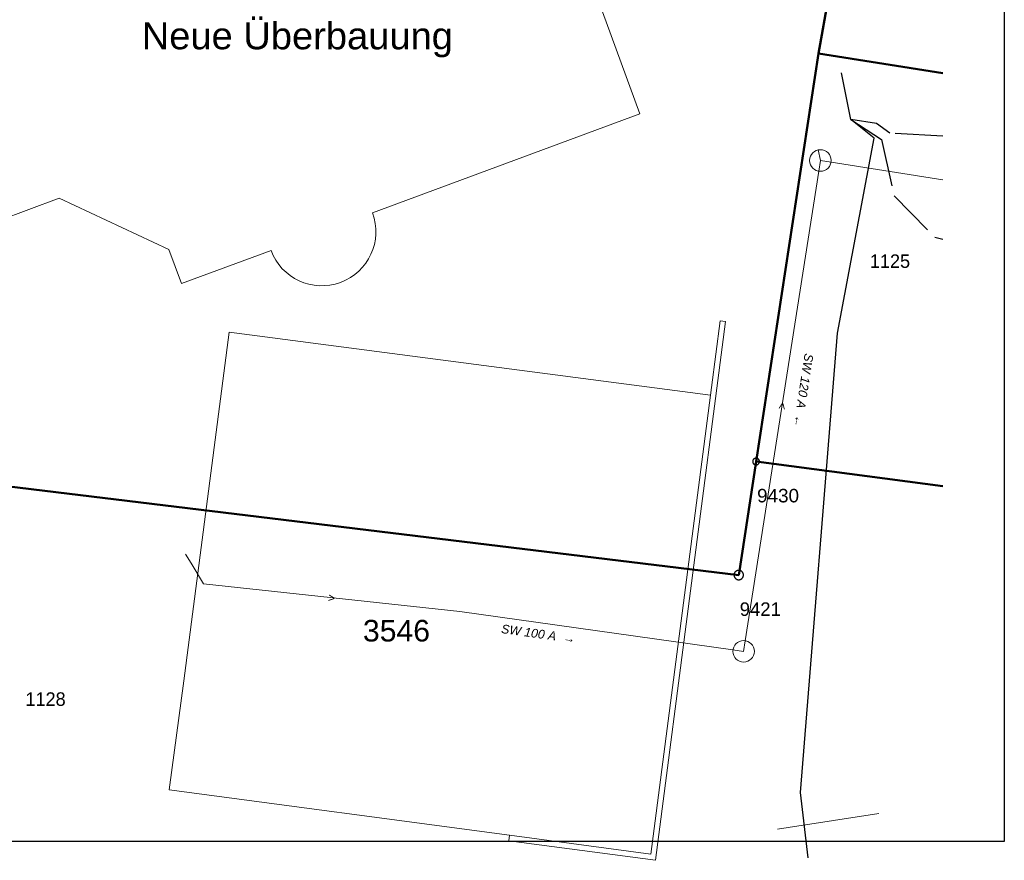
# Model space of a CAD drawing. Header units: metres. Extents: x 2643011 to 2643179, y 1217594 to 1217713.
# Tile 47 of 60: x 2643143 to 2643179, y 1217594 to 1217625. Entities that reach past the tile are written whole.
import ezdxf

# ---------------------------------------------------------------- set-up
doc = ezdxf.new("R2010")
doc.units = ezdxf.units.M
doc.linetypes.add('AUSGEZOGEN', pattern=[0])
for name, color, linetype in [('XR$1$_65365', 7, 'Continuous'), ('XR$1$_65370', 7, 'Continuous'), ('XR$1$_65378', 7, 'Continuous'), ('XR$1$_65379', 7, 'Continuous'), ('XR$1$_65380', 7, 'Continuous'), ('XR$1$_65384', 7, 'Continuous'), ('XR$1$_65397', 7, 'Continuous'), ('XR$1$_65399', 7, 'Continuous'), ('XR$1$_65400', 7, 'Continuous'), ('XR$1$_65402', 7, 'Continuous'), ('XR$1$_65403', 7, 'Continuous'), ('XR$1$_65404', 7, 'Continuous'), ('XR$1$_65405', 7, 'Continuous'), ('XR$1$_65406', 7, 'Continuous'), ('XR$1$_65407', 7, 'Continuous'), ('XR$1$_65408', 7, 'Continuous'), ('XR$1$_65413', 7, 'Continuous')]:
    doc.layers.add(name, color=color, linetype=linetype)
doc.styles.add('ARIAL', font='arial.ttf')

# ---------------------------------------------------------------- blocks, each defined once
blk = doc.blocks.new('COMPLEXOBJECT_6')
at = {"layer": 'XR$1$_65378', "color": 6, "linetype": 'AUSGEZOGEN', "lineweight": 20, "transparency": 33554687}
for start, end in [(90, 270), (270, 90)]:
    blk.add_arc((2643172.22, 1217619.612), 0.4, start, end, dxfattribs=at)
blk = doc.blocks.new('COMPLEXOBJECT_7')
at = {"layer": 'XR$1$_65378', "color": 6, "linetype": 'AUSGEZOGEN', "lineweight": 20, "transparency": 33554687}
for start, end in [(90, 270), (270, 90)]:
    blk.add_arc((2643169.376, 1217601.431), 0.4, start, end, dxfattribs=at)

msp = doc.modelspace()

# ---------------------------------------------------------------- linework, layer by layer
at = {"layer": 'XR$1$_65365', "color": 7, "linetype": 'AUSGEZOGEN', "lineweight": 25, "transparency": 33554687}
for p, q in [((2643179.034, 1217713.187), (2643179.034, 1217594.387)), ((2643179.034, 1217594.387), (2643011.034, 1217594.387))]:
    msp.add_line(p, q, dxfattribs=at)
at = {"layer": 'XR$1$_65370', "color": 1, "linetype": 'AUSGEZOGEN', "lineweight": 20, "transparency": 33554687}
for p, q in [((2643165.528, 1217621.344), (2643162.926, 1217628.495)), ((2643155.627, 1217617.676), (2643165.528, 1217621.344)), ((2643140.541, 1217616.934), (2643144.013, 1217618.211)), ((2643144.013, 1217618.211), (2643148.078, 1217616.319)), ((2643148.078, 1217616.319), (2643148.547, 1217615.053)), ((2643148.547, 1217615.053), (2643151.866, 1217616.282))]:
    msp.add_line(p, q, dxfattribs=at)
msp.add_arc((2643153.746, 1217616.979), 2.005, 200.3296, 20.3296, dxfattribs=at)
at = {"layer": 'XR$1$_65380', "color": 6, "linetype": 'AUSGEZOGEN', "lineweight": 20, "transparency": 33554687}
for p, q in [((2643172.219, 1217619.612), (2643172.144, 1217620.005)), ((2643172.158, 1217619.217), (2643172.219, 1217619.612)), ((2643172.614, 1217619.549), (2643172.219, 1217619.612)), ((2643176.754, 1217618.893), (2643172.614, 1217619.549)), ((2643169.437, 1217601.826), (2643172.158, 1217619.217)), ((2643148.699, 1217605.035), (2643148.904, 1217604.692)), ((2643148.904, 1217604.692), (2643149.36, 1217603.927)), ((2643149.36, 1217603.927), (2643158.867, 1217602.902)), ((2643158.867, 1217602.902), (2643168.98, 1217601.486)), ((2643169.375, 1217601.431), (2643169.437, 1217601.826)), ((2643168.98, 1217601.486), (2643169.375, 1217601.431))]:
    msp.add_line(p, q, dxfattribs=at)
at = {"layer": 'XR$1$_65384', "color": 4, "linetype": 'AUSGEZOGEN', "lineweight": 20, "transparency": 33554687}
for p, q in [((2643171.026, 1217594.902), (2643174.391, 1217595.429)), ((2643170.629, 1217594.84), (2643171.026, 1217594.902))]:
    msp.add_line(p, q, dxfattribs=at)
at = {"layer": 'XR$1$_65397', "color": 12, "linetype": 'AUSGEZOGEN', "lineweight": 25, "transparency": 33554687}
for p, q in [((2643173.344, 1217621.128), (2643173.006, 1217622.853)), ((2643174.296, 1217620.979), (2643173.344, 1217621.128)), ((2643174.209, 1217620.436), (2643173.344, 1217621.128)), ((2643173.344, 1217621.128), (2643174.481, 1217620.393)), ((2643174.795, 1217620.622), (2643174.296, 1217620.979)), ((2643172.852, 1217613.221), (2643174.209, 1217620.436)), ((2643174.481, 1217620.393), (2643174.867, 1217618.676)), ((2643176.754, 1217620.518), (2643174.996, 1217620.611)), ((2643174.951, 1217618.303), (2643176.186, 1217617.05)), ((2643176.463, 1217616.769), (2643176.754, 1217616.696)), ((2643171.486, 1217596.198), (2643172.852, 1217613.221)), ((2643171.773, 1217593.788), (2643171.486, 1217596.198))]:
    msp.add_line(p, q, dxfattribs=at)
at = {"layer": 'XR$1$_65399', "color": 7, "linetype": 'AUSGEZOGEN', "lineweight": 25, "transparency": 33554687}
for p, q in [((2643169.714, 1217608.482), (2643169.713, 1217608.474)), ((2643169.713, 1217608.474), (2643169.713, 1217608.466)), ((2643169.713, 1217608.466), (2643169.713, 1217608.458)), ((2643169.713, 1217608.458), (2643169.713, 1217608.45)), ((2643169.713, 1217608.45), (2643169.714, 1217608.443)), ((2643169.715, 1217608.49), (2643169.714, 1217608.482)), ((2643169.714, 1217608.443), (2643169.716, 1217608.435)), ((2643169.717, 1217608.497), (2643169.715, 1217608.49)), ((2643169.716, 1217608.435), (2643169.718, 1217608.427)), ((2643169.72, 1217608.505), (2643169.717, 1217608.497)), ((2643169.718, 1217608.427), (2643169.72, 1217608.42)), ((2643169.723, 1217608.512), (2643169.72, 1217608.505)), ((2643169.72, 1217608.42), (2643169.723, 1217608.413)), ((2643169.726, 1217608.519), (2643169.723, 1217608.512)), ((2643169.723, 1217608.413), (2643169.726, 1217608.406)), ((2643169.73, 1217608.526), (2643169.726, 1217608.519)), ((2643169.726, 1217608.406), (2643169.73, 1217608.399)), ((2643169.734, 1217608.533), (2643169.73, 1217608.526)), ((2643169.73, 1217608.399), (2643169.734, 1217608.392)), ((2643169.738, 1217608.539), (2643169.734, 1217608.533)), ((2643169.734, 1217608.392), (2643169.739, 1217608.386)), ((2643169.743, 1217608.545), (2643169.738, 1217608.539)), ((2643169.739, 1217608.386), (2643169.744, 1217608.38)), ((2643169.749, 1217608.551), (2643169.743, 1217608.545)), ((2643169.744, 1217608.38), (2643169.749, 1217608.374)), ((2643169.755, 1217608.556), (2643169.749, 1217608.551)), ((2643169.749, 1217608.374), (2643169.755, 1217608.369)), ((2643169.761, 1217608.561), (2643169.755, 1217608.556)), ((2643169.755, 1217608.369), (2643169.761, 1217608.364)), ((2643169.767, 1217608.566), (2643169.761, 1217608.561)), ((2643169.761, 1217608.364), (2643169.768, 1217608.359)), ((2643169.774, 1217608.57), (2643169.767, 1217608.566)), ((2643169.768, 1217608.359), (2643169.774, 1217608.355)), ((2643169.78, 1217608.574), (2643169.774, 1217608.57)), ((2643169.774, 1217608.355), (2643169.781, 1217608.351)), ((2643169.787, 1217608.577), (2643169.78, 1217608.574)), ((2643169.781, 1217608.351), (2643169.788, 1217608.348)), ((2643169.795, 1217608.58), (2643169.787, 1217608.577)), ((2643169.788, 1217608.348), (2643169.796, 1217608.345)), ((2643169.802, 1217608.583), (2643169.795, 1217608.58)), ((2643169.796, 1217608.345), (2643169.803, 1217608.343)), ((2643169.81, 1217608.585), (2643169.802, 1217608.583)), ((2643169.803, 1217608.343), (2643169.811, 1217608.341)), ((2643169.818, 1217608.586), (2643169.81, 1217608.585)), ((2643169.811, 1217608.341), (2643169.818, 1217608.339)), ((2643169.825, 1217608.587), (2643169.818, 1217608.586)), ((2643169.818, 1217608.339), (2643169.826, 1217608.338)), ((2643169.833, 1217608.588), (2643169.825, 1217608.587)), ((2643169.826, 1217608.338), (2643169.834, 1217608.338)), ((2643169.841, 1217608.588), (2643169.833, 1217608.588)), ((2643169.834, 1217608.338), (2643169.842, 1217608.338)), ((2643169.849, 1217608.587), (2643169.841, 1217608.588)), ((2643169.842, 1217608.338), (2643169.85, 1217608.338)), ((2643169.857, 1217608.586), (2643169.849, 1217608.587)), ((2643169.85, 1217608.338), (2643169.858, 1217608.339)), ((2643169.864, 1217608.585), (2643169.857, 1217608.586)), ((2643169.858, 1217608.339), (2643169.865, 1217608.341)), ((2643169.872, 1217608.583), (2643169.864, 1217608.585)), ((2643169.865, 1217608.341), (2643169.873, 1217608.343)), ((2643169.879, 1217608.58), (2643169.872, 1217608.583)), ((2643169.873, 1217608.343), (2643169.88, 1217608.345)), ((2643169.887, 1217608.578), (2643169.879, 1217608.58)), ((2643169.88, 1217608.345), (2643169.888, 1217608.348)), ((2643169.894, 1217608.574), (2643169.887, 1217608.578)), ((2643169.888, 1217608.348), (2643169.895, 1217608.352)), ((2643169.901, 1217608.571), (2643169.894, 1217608.574)), ((2643169.895, 1217608.352), (2643169.902, 1217608.355)), ((2643169.907, 1217608.566), (2643169.901, 1217608.571)), ((2643169.902, 1217608.355), (2643169.908, 1217608.36)), ((2643169.914, 1217608.562), (2643169.907, 1217608.566)), ((2643169.908, 1217608.36), (2643169.915, 1217608.364)), ((2643169.92, 1217608.557), (2643169.914, 1217608.562)), ((2643169.915, 1217608.364), (2643169.921, 1217608.369)), ((2643169.926, 1217608.551), (2643169.92, 1217608.557)), ((2643169.921, 1217608.369), (2643169.926, 1217608.375)), ((2643169.931, 1217608.546), (2643169.926, 1217608.551)), ((2643169.926, 1217608.375), (2643169.932, 1217608.38)), ((2643169.936, 1217608.54), (2643169.931, 1217608.546)), ((2643169.932, 1217608.38), (2643169.937, 1217608.386)), ((2643169.941, 1217608.533), (2643169.936, 1217608.54)), ((2643169.937, 1217608.386), (2643169.941, 1217608.393)), ((2643169.945, 1217608.527), (2643169.941, 1217608.533)), ((2643169.941, 1217608.393), (2643169.945, 1217608.399)), ((2643169.949, 1217608.52), (2643169.945, 1217608.527)), ((2643169.945, 1217608.399), (2643169.949, 1217608.406)), ((2643169.952, 1217608.513), (2643169.949, 1217608.52)), ((2643169.949, 1217608.406), (2643169.952, 1217608.413)), ((2643169.955, 1217608.505), (2643169.952, 1217608.513)), ((2643169.952, 1217608.413), (2643169.955, 1217608.421)), ((2643169.957, 1217608.498), (2643169.955, 1217608.505)), ((2643169.955, 1217608.421), (2643169.958, 1217608.428)), ((2643169.959, 1217608.49), (2643169.957, 1217608.498)), ((2643169.958, 1217608.428), (2643169.96, 1217608.436)), ((2643169.961, 1217608.483), (2643169.959, 1217608.49)), ((2643169.96, 1217608.436), (2643169.961, 1217608.444)), ((2643169.962, 1217608.475), (2643169.961, 1217608.483)), ((2643169.961, 1217608.444), (2643169.962, 1217608.451)), ((2643169.962, 1217608.467), (2643169.962, 1217608.475)), ((2643169.962, 1217608.459), (2643169.962, 1217608.467)), ((2643169.962, 1217608.451), (2643169.962, 1217608.459)), ((2643169.026, 1217604.304), (2643169.024, 1217604.294)), ((2643169.03, 1217604.315), (2643169.026, 1217604.304)), ((2643169.034, 1217604.325), (2643169.03, 1217604.315)), ((2643169.038, 1217604.335), (2643169.034, 1217604.325)), ((2643169.043, 1217604.345), (2643169.038, 1217604.335)), ((2643169.049, 1217604.354), (2643169.043, 1217604.345)), ((2643169.055, 1217604.363), (2643169.049, 1217604.354)), ((2643169.062, 1217604.372), (2643169.055, 1217604.363)), ((2643169.07, 1217604.38), (2643169.062, 1217604.372)), ((2643169.078, 1217604.387), (2643169.07, 1217604.38)), ((2643169.086, 1217604.394), (2643169.078, 1217604.387)), ((2643169.095, 1217604.401), (2643169.086, 1217604.394)), ((2643169.104, 1217604.407), (2643169.095, 1217604.401)), ((2643169.114, 1217604.412), (2643169.104, 1217604.407)), ((2643169.124, 1217604.417), (2643169.114, 1217604.412)), ((2643169.134, 1217604.421), (2643169.124, 1217604.417)), ((2643169.144, 1217604.425), (2643169.134, 1217604.421)), ((2643169.155, 1217604.428), (2643169.144, 1217604.425)), ((2643169.166, 1217604.43), (2643169.155, 1217604.428)), ((2643169.177, 1217604.431), (2643169.166, 1217604.43)), ((2643169.188, 1217604.432), (2643169.177, 1217604.431)), ((2643169.199, 1217604.432), (2643169.188, 1217604.432)), ((2643169.209, 1217604.432), (2643169.199, 1217604.432)), ((2643169.22, 1217604.431), (2643169.209, 1217604.432)), ((2643169.231, 1217604.429), (2643169.22, 1217604.431)), ((2643169.242, 1217604.426), (2643169.231, 1217604.429)), ((2643169.252, 1217604.423), (2643169.242, 1217604.426)), ((2643169.263, 1217604.419), (2643169.252, 1217604.423)), ((2643169.273, 1217604.414), (2643169.263, 1217604.419)), ((2643169.282, 1217604.409), (2643169.273, 1217604.414)), ((2643169.292, 1217604.403), (2643169.282, 1217604.409)), ((2643169.301, 1217604.397), (2643169.292, 1217604.403)), ((2643169.309, 1217604.39), (2643169.301, 1217604.397)), ((2643169.317, 1217604.382), (2643169.309, 1217604.39)), ((2643169.325, 1217604.375), (2643169.317, 1217604.382)), ((2643169.332, 1217604.366), (2643169.325, 1217604.375)), ((2643169.339, 1217604.357), (2643169.332, 1217604.366)), ((2643169.345, 1217604.348), (2643169.339, 1217604.357)), ((2643169.35, 1217604.339), (2643169.345, 1217604.348)), ((2643169.355, 1217604.329), (2643169.35, 1217604.339)), ((2643169.359, 1217604.318), (2643169.355, 1217604.329)), ((2643169.362, 1217604.308), (2643169.359, 1217604.318)), ((2643169.365, 1217604.297), (2643169.362, 1217604.308)), ((2643169.021, 1217604.272), (2643169.02, 1217604.261)), ((2643169.02, 1217604.261), (2643169.02, 1217604.25)), ((2643169.02, 1217604.25), (2643169.021, 1217604.239)), ((2643169.022, 1217604.283), (2643169.021, 1217604.272)), ((2643169.021, 1217604.239), (2643169.022, 1217604.228)), ((2643169.024, 1217604.294), (2643169.022, 1217604.283)), ((2643169.022, 1217604.228), (2643169.025, 1217604.217)), ((2643169.025, 1217604.217), (2643169.027, 1217604.207)), ((2643169.027, 1217604.207), (2643169.031, 1217604.196)), ((2643169.031, 1217604.196), (2643169.035, 1217604.186)), ((2643169.035, 1217604.186), (2643169.04, 1217604.176)), ((2643169.04, 1217604.176), (2643169.045, 1217604.167)), ((2643169.045, 1217604.167), (2643169.051, 1217604.157)), ((2643169.051, 1217604.157), (2643169.058, 1217604.149)), ((2643169.058, 1217604.149), (2643169.065, 1217604.14)), ((2643169.065, 1217604.14), (2643169.073, 1217604.132)), ((2643169.073, 1217604.132), (2643169.081, 1217604.125)), ((2643169.081, 1217604.125), (2643169.089, 1217604.118)), ((2643169.089, 1217604.118), (2643169.098, 1217604.112)), ((2643169.098, 1217604.112), (2643169.108, 1217604.106)), ((2643169.108, 1217604.106), (2643169.117, 1217604.101)), ((2643169.117, 1217604.101), (2643169.127, 1217604.096)), ((2643169.127, 1217604.096), (2643169.137, 1217604.092)), ((2643169.137, 1217604.092), (2643169.148, 1217604.089)), ((2643169.148, 1217604.089), (2643169.159, 1217604.086)), ((2643169.159, 1217604.086), (2643169.169, 1217604.084)), ((2643169.169, 1217604.084), (2643169.18, 1217604.083)), ((2643169.18, 1217604.083), (2643169.191, 1217604.082)), ((2643169.191, 1217604.082), (2643169.202, 1217604.083)), ((2643169.202, 1217604.083), (2643169.213, 1217604.083)), ((2643169.213, 1217604.083), (2643169.224, 1217604.085)), ((2643169.224, 1217604.085), (2643169.235, 1217604.087)), ((2643169.235, 1217604.087), (2643169.246, 1217604.09)), ((2643169.246, 1217604.09), (2643169.256, 1217604.093)), ((2643169.256, 1217604.093), (2643169.266, 1217604.098)), ((2643169.266, 1217604.098), (2643169.276, 1217604.102)), ((2643169.276, 1217604.102), (2643169.286, 1217604.108)), ((2643169.286, 1217604.108), (2643169.295, 1217604.114)), ((2643169.295, 1217604.114), (2643169.304, 1217604.12)), ((2643169.304, 1217604.12), (2643169.312, 1217604.127)), ((2643169.312, 1217604.127), (2643169.32, 1217604.135)), ((2643169.32, 1217604.135), (2643169.327, 1217604.143)), ((2643169.327, 1217604.143), (2643169.334, 1217604.152)), ((2643169.334, 1217604.152), (2643169.341, 1217604.161)), ((2643169.341, 1217604.161), (2643169.347, 1217604.17)), ((2643169.347, 1217604.17), (2643169.352, 1217604.18)), ((2643169.352, 1217604.18), (2643169.356, 1217604.19)), ((2643169.356, 1217604.19), (2643169.36, 1217604.2)), ((2643169.36, 1217604.2), (2643169.364, 1217604.21)), ((2643169.364, 1217604.21), (2643169.366, 1217604.221)), ((2643169.367, 1217604.287), (2643169.365, 1217604.297)), ((2643169.366, 1217604.221), (2643169.368, 1217604.232)), ((2643169.369, 1217604.276), (2643169.367, 1217604.287)), ((2643169.368, 1217604.232), (2643169.369, 1217604.243)), ((2643169.37, 1217604.265), (2643169.369, 1217604.276)), ((2643169.369, 1217604.243), (2643169.37, 1217604.254)), ((2643169.37, 1217604.254), (2643169.37, 1217604.265))]:
    msp.add_line(p, q, dxfattribs=at)
at = {"layer": 'XR$1$_65402', "color": 250, "linetype": 'AUSGEZOGEN', "lineweight": 13, "transparency": 33554687}
msp.add_lwpolyline([(2643169.914, 1217608.562), (2643169.907, 1217608.566), (2643169.901, 1217608.571), (2643169.894, 1217608.574), (2643169.887, 1217608.578), (2643169.879, 1217608.58), (2643169.872, 1217608.583), (2643169.864, 1217608.585), (2643169.857, 1217608.586), (2643169.849, 1217608.587), (2643169.841, 1217608.588), (2643169.833, 1217608.588), (2643169.825, 1217608.587), (2643169.818, 1217608.586), (2643169.81, 1217608.585), (2643169.802, 1217608.583), (2643169.795, 1217608.58), (2643169.787, 1217608.577), (2643169.78, 1217608.574), (2643169.774, 1217608.57), (2643169.767, 1217608.566), (2643169.761, 1217608.561), (2643169.755, 1217608.556), (2643169.749, 1217608.551), (2643169.743, 1217608.545), (2643169.738, 1217608.539), (2643169.734, 1217608.533), (2643169.73, 1217608.526), (2643169.726, 1217608.519), (2643169.723, 1217608.512), (2643169.72, 1217608.505), (2643169.717, 1217608.497), (2643169.715, 1217608.49), (2643169.714, 1217608.482), (2643169.713, 1217608.474), (2643169.713, 1217608.466), (2643169.713, 1217608.458), (2643169.713, 1217608.45), (2643169.714, 1217608.443), (2643169.716, 1217608.435), (2643169.718, 1217608.427), (2643169.72, 1217608.42), (2643169.723, 1217608.413), (2643169.726, 1217608.406), (2643169.73, 1217608.399), (2643169.734, 1217608.392), (2643169.739, 1217608.386), (2643169.744, 1217608.38), (2643169.749, 1217608.374), (2643169.755, 1217608.369), (2643169.761, 1217608.364), (2643169.768, 1217608.359), (2643169.774, 1217608.355), (2643169.781, 1217608.351), (2643169.788, 1217608.348), (2643169.796, 1217608.345), (2643169.803, 1217608.343), (2643169.811, 1217608.341), (2643169.818, 1217608.339), (2643169.826, 1217608.338), (2643169.834, 1217608.338), (2643169.842, 1217608.338), (2643169.85, 1217608.338), (2643169.858, 1217608.339), (2643169.865, 1217608.341), (2643169.873, 1217608.343), (2643169.88, 1217608.345), (2643169.888, 1217608.348), (2643169.895, 1217608.352), (2643169.902, 1217608.355), (2643169.908, 1217608.36), (2643169.915, 1217608.364), (2643169.921, 1217608.369), (2643169.926, 1217608.375), (2643169.932, 1217608.38), (2643169.937, 1217608.386), (2643169.941, 1217608.393), (2643169.945, 1217608.399), (2643169.949, 1217608.406), (2643169.952, 1217608.413), (2643169.955, 1217608.421), (2643169.958, 1217608.428), (2643169.96, 1217608.436), (2643169.961, 1217608.444), (2643169.962, 1217608.451), (2643169.962, 1217608.459), (2643169.962, 1217608.467), (2643169.962, 1217608.475), (2643169.961, 1217608.483), (2643169.959, 1217608.49), (2643169.957, 1217608.498), (2643169.955, 1217608.505), (2643169.952, 1217608.513), (2643169.949, 1217608.52), (2643169.945, 1217608.527), (2643169.941, 1217608.533), (2643169.936, 1217608.54), (2643169.931, 1217608.546), (2643169.926, 1217608.551), (2643169.92, 1217608.557), (2643169.914, 1217608.562)], close=True, dxfattribs=at)
at = {"layer": 'XR$1$_65403', "color": 250, "linetype": 'AUSGEZOGEN', "lineweight": 13, "transparency": 33554687}
msp.add_lwpolyline([(2643169.024, 1217604.294), (2643169.022, 1217604.283), (2643169.021, 1217604.272), (2643169.02, 1217604.261), (2643169.02, 1217604.25), (2643169.021, 1217604.239), (2643169.022, 1217604.228), (2643169.025, 1217604.217), (2643169.027, 1217604.207), (2643169.031, 1217604.196), (2643169.035, 1217604.186), (2643169.04, 1217604.176), (2643169.045, 1217604.167), (2643169.051, 1217604.157), (2643169.058, 1217604.149), (2643169.065, 1217604.14), (2643169.073, 1217604.132), (2643169.081, 1217604.125), (2643169.089, 1217604.118), (2643169.098, 1217604.112), (2643169.108, 1217604.106), (2643169.117, 1217604.101), (2643169.127, 1217604.096), (2643169.137, 1217604.092), (2643169.148, 1217604.089), (2643169.159, 1217604.086), (2643169.169, 1217604.084), (2643169.18, 1217604.083), (2643169.191, 1217604.082), (2643169.202, 1217604.083), (2643169.213, 1217604.083), (2643169.224, 1217604.085), (2643169.235, 1217604.087), (2643169.246, 1217604.09), (2643169.256, 1217604.093), (2643169.266, 1217604.098), (2643169.276, 1217604.102), (2643169.286, 1217604.108), (2643169.295, 1217604.114), (2643169.304, 1217604.12), (2643169.312, 1217604.127), (2643169.32, 1217604.135), (2643169.327, 1217604.143), (2643169.334, 1217604.152), (2643169.341, 1217604.161), (2643169.347, 1217604.17), (2643169.352, 1217604.18), (2643169.356, 1217604.19), (2643169.36, 1217604.2), (2643169.364, 1217604.21), (2643169.366, 1217604.221), (2643169.368, 1217604.232), (2643169.369, 1217604.243), (2643169.37, 1217604.254), (2643169.37, 1217604.265), (2643169.369, 1217604.276), (2643169.367, 1217604.287), (2643169.365, 1217604.297), (2643169.362, 1217604.308), (2643169.359, 1217604.318), (2643169.355, 1217604.329), (2643169.35, 1217604.339), (2643169.345, 1217604.348), (2643169.339, 1217604.357), (2643169.332, 1217604.366), (2643169.325, 1217604.375), (2643169.317, 1217604.382), (2643169.309, 1217604.39), (2643169.301, 1217604.397), (2643169.292, 1217604.403), (2643169.282, 1217604.409), (2643169.273, 1217604.414), (2643169.263, 1217604.419), (2643169.252, 1217604.423), (2643169.242, 1217604.426), (2643169.231, 1217604.429), (2643169.22, 1217604.431), (2643169.209, 1217604.432), (2643169.199, 1217604.432), (2643169.188, 1217604.432), (2643169.177, 1217604.431), (2643169.166, 1217604.43), (2643169.155, 1217604.428), (2643169.144, 1217604.425), (2643169.134, 1217604.421), (2643169.124, 1217604.417), (2643169.114, 1217604.412), (2643169.104, 1217604.407), (2643169.095, 1217604.401), (2643169.086, 1217604.394), (2643169.078, 1217604.387), (2643169.07, 1217604.38), (2643169.062, 1217604.372), (2643169.055, 1217604.363), (2643169.049, 1217604.354), (2643169.043, 1217604.345), (2643169.038, 1217604.335), (2643169.034, 1217604.325), (2643169.03, 1217604.315), (2643169.026, 1217604.304), (2643169.024, 1217604.294)], close=True, dxfattribs=at)
at = {"layer": 'XR$1$_65405', "color": 250, "linetype": 'AUSGEZOGEN', "lineweight": 50, "transparency": 33554687}
for p, q in [((2643172.147, 1217623.571), (2643174.965, 1217639.398)), ((2643174.965, 1217639.398), (2643172.147, 1217623.571)), ((2643172.147, 1217623.571), (2643169.838, 1217608.463)), ((2643169.838, 1217608.463), (2643172.147, 1217623.571)), ((2643176.754, 1217622.844), (2643172.147, 1217623.571)), ((2643172.147, 1217623.571), (2643176.754, 1217622.844)), ((2643169.838, 1217608.463), (2643169.195, 1217604.257)), ((2643169.195, 1217604.257), (2643169.838, 1217608.463)), ((2643176.754, 1217607.554), (2643169.838, 1217608.463)), ((2643169.838, 1217608.463), (2643176.754, 1217607.554)), ((2643169.195, 1217604.257), (2643138.328, 1217607.996)), ((2643138.328, 1217607.996), (2643169.195, 1217604.257))]:
    msp.add_line(p, q, dxfattribs=at)
at = {"layer": 'XR$1$_65407', "color": 8, "linetype": 'AUSGEZOGEN', "lineweight": 18, "transparency": 33554687}
for p, q in [((2643150.311, 1217613.253), (2643148.637, 1217600.337)), ((2643168.151, 1217610.926), (2643150.311, 1217613.253)), ((2643165.943, 1217593.916), (2643168.151, 1217610.926)), ((2643148.637, 1217600.337), (2643148.097, 1217596.3)), ((2643148.097, 1217596.3), (2643160.7, 1217594.617)), ((2643160.7, 1217594.617), (2643165.943, 1217593.916))]:
    msp.add_line(p, q, dxfattribs=at)
at = {"layer": 'XR$1$_65408', "color": 8, "linetype": 'AUSGEZOGEN', "lineweight": 18, "transparency": 33554687}
for p, q in [((2643168.508, 1217613.678), (2643165.943, 1217593.916)), ((2643166.116, 1217593.692), (2643168.706, 1217613.652)), ((2643168.706, 1217613.652), (2643168.508, 1217613.678)), ((2643160.7, 1217594.617), (2643160.674, 1217594.418)), ((2643165.943, 1217593.916), (2643160.7, 1217594.617)), ((2643160.674, 1217594.418), (2643166.116, 1217593.692))]:
    msp.add_line(p, q, dxfattribs=at)
at = {"layer": 'XR$1$_65413', "color": 8, "linetype": 'AUSGEZOGEN', "lineweight": 18, "transparency": 33554687}
msp.add_line((2643176.754, 1217622.844), (2643173.345, 1217623.382), dxfattribs=at)

# ---------------------------------------------------------------- block references
at = {"layer": 'XR$1$_65378', "color": 6, "linetype": 'AUSGEZOGEN', "lineweight": 20, "transparency": 33554687}
for name in ['COMPLEXOBJECT_6', 'COMPLEXOBJECT_7']:
    msp.add_blockref(name, (0, 0), dxfattribs=at)

# ---------------------------------------------------------------- texts
at = {"layer": 'XR$1$_65370', "color": 1, "linetype": 'AUSGEZOGEN', "lineweight": -3, "transparency": 33554687, "insert": (2643147.075, 1217623.429), "char_height": 1, "width": 12.00295, "attachment_point": 7, "style": 'ARIAL'}
msp.add_mtext('\\W1.01;Neue Überbauung', dxfattribs=at)
at = {"layer": 'XR$1$_65379', "color": 6, "linetype": 'AUSGEZOGEN', "lineweight": -3, "transparency": 33554687, "attachment_point": 7, "style": 'ARIAL'}
for s, insert, char_height, width, rotation in [('\\A1;{\\fArial|i1|b0;\\H0.326252;\\W1.000000;\\C6;SW 120 A  ←}\\P', (2643171.638, 1217612.483), 0.32625, 2.92373, 261.1995), ('\\W0.98;>', (2643170.938, 1217610.365), 0.3263, 0.42678, 81.1095), ('\\W0.98;>', (2643153.964, 1217603.266), 0.3263, 0.42678, 353.8509), ('\\A1;{\\fArial|i1|b0;\\H0.326252;\\W1.000000;\\C6;SW 100 A  →}\\P', (2643160.377, 1217602.108), 0.32625, 2.92373, 352.0995)]:
    msp.add_mtext(s, dxfattribs=dict(at, insert=insert, char_height=char_height, width=width, rotation=rotation))
at = {"layer": 'XR$1$_65400', "color": 250, "linetype": 'AUSGEZOGEN', "lineweight": -3, "transparency": 33554687, "char_height": 0.5, "attachment_point": 7, "style": 'ARIAL'}
for s, insert, width in [('\\W1.00;9430', (2643169.875, 1217606.942), 1.81751), ('\\W0.98;9421', (2643169.232, 1217602.737), 1.81152)]:
    msp.add_mtext(s, dxfattribs=dict(at, insert=insert, width=width))
at = {"layer": 'XR$1$_65404', "color": 250, "linetype": 'AUSGEZOGEN', "lineweight": -3, "transparency": 33554687, "char_height": 0.5, "width": 1.80581, "attachment_point": 7, "style": 'ARIAL'}
for s, insert in [('\\W0.96;1125', (2643174.052, 1217615.627)), ('\\W0.96;1128', (2643142.766, 1217599.406))]:
    msp.add_mtext(s, dxfattribs=dict(at, insert=insert))
at = {"layer": 'XR$1$_65406', "color": 117, "linetype": 'AUSGEZOGEN', "lineweight": -3, "transparency": 33554687, "insert": (2643155.271, 1217601.785), "char_height": 0.8, "width": 2.90802, "attachment_point": 7, "style": 'ARIAL'}
msp.add_mtext('\\W1.00;3546', dxfattribs=at)

doc.saveas('drawing.dxf')
